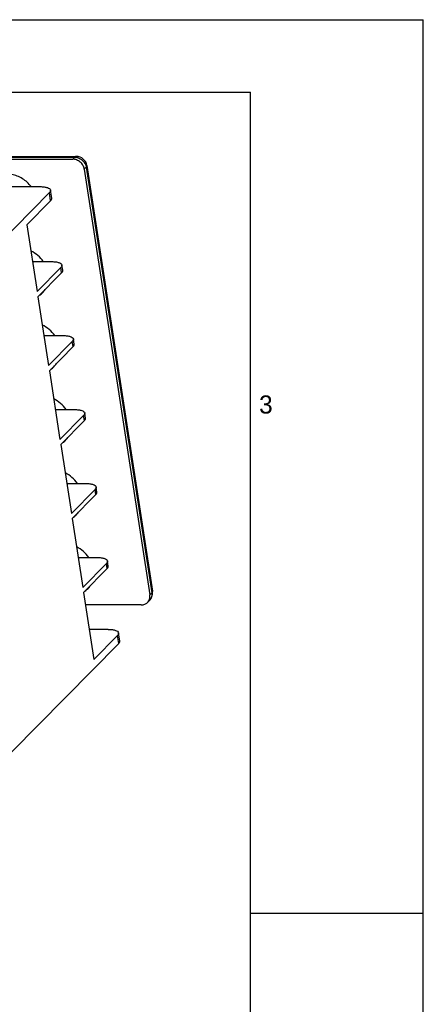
# Model space of a CAD drawing. Header units: millimetres. Extents: x 0 to 594, y 0 to 420.
# Tile 44 of 44: x 538 to 594, y 284 to 420. Entities that reach past the tile are written whole.
import ezdxf

# ---------------------------------------------------------------- set-up
doc = ezdxf.new("R2010")
doc.units = ezdxf.units.MM
doc.header["$LTSCALE"] = 32.67
doc.layers.get('0').update_dxf_attribs({"linetype": 'CONTINUOUS'})
doc.layers.add('ASSI', color=7, linetype='CONTINUOUS')
doc.styles.add('TEXTSTYLE_2', font='trium.ttf')

msp = doc.modelspace()

# ---------------------------------------------------------------- linework, layer by layer
at = {"color": 2, "linetype": 'CONTINUOUS'}
for p, q in [((0, 420), (594, 420)), ((594, 0), (594, 420)), ((570.21398, 297), (594, 297))]:
    msp.add_line(p, q, dxfattribs=at)
at = {"color": 7, "linetype": 'CONTINUOUS'}
for p, q in [((20, 410), (570.21398, 410)), ((570.21398, 10), (570.21398, 410)), ((488.16703, 401.18065), (546.19388, 401.18065)), ((531.73355, 400.79996), (545.70755, 400.79996)), ((547.30385, 399.40497), (556.32172, 340.81538)), ((547.67642, 399.90883), (556.69429, 341.31925)), ((542.49175, 396.18643), (527.73962, 381.21354)), ((528.38541, 397.01347), (541.23421, 397.01347)), ((542.81494, 395.41272), (542.64317, 396.52871)), ((539.40411, 391.76225), (542.66352, 395.07044)), ((539.40411, 391.76225), (540.8212, 382.55532)), ((540.18472, 386.69055), (542.82307, 386.69055)), ((544.08061, 385.8635), (540.8212, 382.55532)), ((544.18797, 385.166), (540.92856, 381.85782)), ((544.33939, 385.50828), (544.23204, 386.20578)), ((540.92856, 381.85782), (542.38859, 372.37189)), ((541.75212, 376.50712), (544.39047, 376.50712)), ((545.648, 375.68007), (542.38859, 372.37189)), ((545.90678, 375.32486), (545.79943, 376.02235)), ((545.75536, 374.98258), (542.49595, 371.67439)), ((542.49595, 371.67439), (543.95599, 362.18846)), ((543.31951, 366.32369), (545.95786, 366.32369)), ((547.21539, 365.49664), (543.95599, 362.18846)), ((547.32275, 364.79915), (544.06334, 361.49096)), ((547.47418, 365.14143), (547.36682, 365.83892)), ((544.06334, 361.49096), (545.52338, 352.00503)), ((544.8869, 356.14026), (547.52525, 356.14026)), ((548.78279, 355.31321), (545.52338, 352.00503)), ((549.04157, 354.958), (548.93421, 355.65549)), ((548.89014, 354.61572), (545.63073, 351.30753)), ((545.63073, 351.30753), (547.09077, 341.8216)), ((546.45429, 345.95683), (549.09264, 345.95683)), ((550.35018, 345.12979), (547.09077, 341.8216)), ((550.45753, 344.43229), (547.19813, 341.12411)), ((550.60896, 344.77457), (550.5016, 345.47207)), ((547.19813, 341.12411), (548.61522, 331.91717)), ((555.15484, 339.42039), (547.46036, 339.42039)), ((556.28026, 340.0383), (556.00864, 339.76262)), ((550.61709, 336.0524), (547.97874, 336.0524)), ((548.61522, 331.91717), (551.87463, 335.22535)), ((552.19782, 334.45164), (552.02605, 335.56764)), ((552.0464, 334.10936), (537.3482, 319.19121))]:
    msp.add_line(p, q, dxfattribs=at)
at = {"color": 9, "linetype": 'CONTINUOUS'}
for p, q in [((531.16375, 401.07564), (545.97917, 401.07564)), ((545.97917, 401.07564), (545.70755, 400.79996)), ((547.57547, 399.68065), (547.30385, 399.40497)), ((547.57547, 399.68065), (556.59334, 341.09106)), ((547.6764, 399.90895), (547.67643, 399.90873)), ((542.66352, 395.07044), (542.49175, 396.18643)), ((544.18797, 385.166), (544.08061, 385.8635)), ((545.75536, 374.98258), (545.648, 375.68007)), ((547.32275, 364.79915), (547.21539, 365.49664)), ((548.89014, 354.61572), (548.78279, 355.31321)), ((550.45753, 344.43229), (550.35018, 345.12979)), ((556.59334, 341.09106), (556.32172, 340.81538)), ((552.0464, 334.10936), (551.87463, 335.22535))]:
    msp.add_line(p, q, dxfattribs=at)
at = {"color": 7, "linetype": 'CONTINUOUS'}
for centre, radius, start, end in [((546.19395, 399.68074), 1.49989, 8.7514602, 90.0069418), ((555.21185, 341.09097), 1.49987, 315.425244, 5.620729), ((555.20237, 341.0898), 1.50942, 5.6298483, 8.782483)]:
    msp.add_arc(centre, radius, start, end, dxfattribs=at)
for points, knots in [([(547.30385, 399.40497), (547.27516, 399.59137), (547.14223, 399.96113), (546.83117, 400.33992), (546.51665, 400.57121), (546.17676, 400.74167), (545.89266, 400.79996), (545.70755, 400.79996)], [0, 0, 0, 0, 0.247388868, 0.502729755, 0.630826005, 0.757181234, 1, 1, 1, 1]), ([(541.23421, 397.01347), (541.32984, 397.01347), (541.51436, 397.0083), (541.77709, 396.98446), (542.01552, 396.94333), (542.3263, 396.86142), (542.61531, 396.70884), (542.64313, 396.52889)], [0, 0, 0, 0, 0.184978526, 0.356474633, 0.511359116, 0.647781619, 1, 1, 1, 1]), ([(542.64313, 396.52889), (542.64732, 396.50183), (542.64678, 396.44372), (542.61901, 396.35637), (542.56629, 396.26854), (542.51878, 396.21386), (542.49175, 396.18643)], [0, 0, 0, 0, 0.212006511, 0.441550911, 0.701767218, 1, 1, 1, 1]), ([(542.66352, 395.07044), (542.69055, 395.09787), (542.73806, 395.15255), (542.79078, 395.24038), (542.81855, 395.32772), (542.81909, 395.38584), (542.8149, 395.4129)], [0, 0, 0, 0, 0.298232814, 0.558449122, 0.787993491, 1, 1, 1, 1]), ([(542.82307, 386.69055), (542.9187, 386.69055), (543.10322, 386.68537), (543.36596, 386.66154), (543.60438, 386.62041), (543.91516, 386.53849), (544.20417, 386.38591), (544.232, 386.20596)], [0, 0, 0, 0, 0.184978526, 0.356474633, 0.511359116, 0.647781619, 1, 1, 1, 1]), ([(544.232, 386.20596), (544.23618, 386.17891), (544.23564, 386.12079), (544.20787, 386.03345), (544.15515, 385.94562), (544.10764, 385.89094), (544.08061, 385.8635)], [0, 0, 0, 0, 0.212006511, 0.441550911, 0.701767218, 1, 1, 1, 1]), ([(544.18797, 385.166), (544.215, 385.19344), (544.26251, 385.24812), (544.31523, 385.33595), (544.343, 385.42329), (544.34354, 385.48141), (544.33935, 385.50847)], [0, 0, 0, 0, 0.298232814, 0.558449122, 0.787993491, 1, 1, 1, 1]), ([(544.39047, 376.50712), (544.48609, 376.50712), (544.67061, 376.50194), (544.93335, 376.47811), (545.17178, 376.43698), (545.48255, 376.35506), (545.77156, 376.20248), (545.79939, 376.02253)], [0, 0, 0, 0, 0.184978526, 0.356474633, 0.511359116, 0.647781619, 1, 1, 1, 1]), ([(545.79939, 376.02253), (545.80357, 375.99548), (545.80303, 375.93736), (545.77526, 375.85002), (545.72254, 375.76219), (545.67503, 375.70751), (545.648, 375.68007)], [0, 0, 0, 0, 0.212006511, 0.441550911, 0.701767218, 1, 1, 1, 1]), ([(545.75536, 374.98258), (545.78239, 375.01001), (545.8299, 375.06469), (545.88262, 375.15252), (545.91039, 375.23986), (545.91093, 375.29798), (545.90675, 375.32504)], [0, 0, 0, 0, 0.298232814, 0.558449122, 0.787993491, 1, 1, 1, 1]), ([(545.95786, 366.32369), (546.05349, 366.32369), (546.23801, 366.31851), (546.50074, 366.29468), (546.73917, 366.25355), (547.04995, 366.17163), (547.33896, 366.01905), (547.36678, 365.83911)], [0, 0, 0, 0, 0.184978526, 0.356474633, 0.511359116, 0.647781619, 1, 1, 1, 1]), ([(547.36678, 365.83911), (547.37097, 365.81205), (547.37042, 365.75393), (547.34266, 365.66659), (547.28994, 365.57876), (547.24243, 365.52408), (547.21539, 365.49664)], [0, 0, 0, 0, 0.212006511, 0.441550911, 0.701767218, 1, 1, 1, 1]), ([(547.32275, 364.79915), (547.34978, 364.82658), (547.39729, 364.88126), (547.45001, 364.96909), (547.47778, 365.05644), (547.47832, 365.11455), (547.47414, 365.14161)], [0, 0, 0, 0, 0.298232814, 0.558449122, 0.787993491, 1, 1, 1, 1]), ([(547.52525, 356.14026), (547.62088, 356.14026), (547.8054, 356.13509), (548.06813, 356.11125), (548.30656, 356.07012), (548.61734, 355.9882), (548.90635, 355.83562), (548.93417, 355.65568)], [0, 0, 0, 0, 0.184978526, 0.356474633, 0.511359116, 0.647781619, 1, 1, 1, 1]), ([(548.93417, 355.65568), (548.93836, 355.62862), (548.93782, 355.5705), (548.91005, 355.48316), (548.85733, 355.39533), (548.80982, 355.34065), (548.78279, 355.31321)], [0, 0, 0, 0, 0.212006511, 0.441550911, 0.701767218, 1, 1, 1, 1]), ([(548.89014, 354.61572), (548.91717, 354.64315), (548.96468, 354.69783), (549.0174, 354.78566), (549.04517, 354.87301), (549.04571, 354.93112), (549.04153, 354.95818)], [0, 0, 0, 0, 0.298232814, 0.558449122, 0.787993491, 1, 1, 1, 1]), ([(549.09264, 345.95683), (549.18827, 345.95683), (549.37279, 345.95166), (549.63552, 345.92782), (549.87395, 345.88669), (550.18473, 345.80478), (550.47374, 345.65219), (550.50157, 345.47225)], [0, 0, 0, 0, 0.184978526, 0.356474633, 0.511359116, 0.647781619, 1, 1, 1, 1]), ([(550.50157, 345.47225), (550.50575, 345.44519), (550.50521, 345.38707), (550.47744, 345.29973), (550.42472, 345.2119), (550.37721, 345.15722), (550.35018, 345.12979)], [0, 0, 0, 0, 0.212006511, 0.441550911, 0.701767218, 1, 1, 1, 1]), ([(550.45753, 344.43229), (550.48457, 344.45973), (550.53208, 344.51441), (550.5848, 344.60224), (550.61256, 344.68958), (550.61311, 344.7477), (550.60892, 344.77475)], [0, 0, 0, 0, 0.298232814, 0.558449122, 0.787993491, 1, 1, 1, 1]), ([(556.00888, 339.76288), (556.07313, 339.82811), (556.18644, 339.97673), (556.33683, 340.32621), (556.3511, 340.6245), (556.32172, 340.81538)], [0, 0, 0, 0, 0.242422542, 0.488618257, 1, 1, 1, 1]), ([(555.15484, 339.42039), (555.31442, 339.42039), (555.63116, 339.47598), (555.90126, 339.65363), (556.00888, 339.76288)], [0, 0, 0, 0, 0.509949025, 1, 1, 1, 1]), ([(550.61709, 336.0524), (550.71272, 336.0524), (550.89724, 336.04723), (551.15997, 336.02339), (551.3984, 335.98226), (551.70918, 335.90035), (551.99819, 335.74776), (552.02602, 335.56782)], [0, 0, 0, 0, 0.184978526, 0.356474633, 0.511359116, 0.647781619, 1, 1, 1, 1]), ([(552.02602, 335.56782), (552.0302, 335.54076), (552.02966, 335.48264), (552.00189, 335.3953), (551.94917, 335.30747), (551.90166, 335.25279), (551.87463, 335.22535)], [0, 0, 0, 0, 0.212006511, 0.441550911, 0.701767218, 1, 1, 1, 1]), ([(552.0464, 334.10936), (552.07343, 334.1368), (552.12094, 334.19148), (552.17366, 334.27931), (552.20143, 334.36665), (552.20197, 334.42477), (552.19779, 334.45183)], [0, 0, 0, 0, 0.298232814, 0.558449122, 0.787993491, 1, 1, 1, 1])]:
    msp.add_open_spline(points, degree=3, knots=knots, dxfattribs=at)
at = {"color": 9, "linetype": 'CONTINUOUS'}
for points, knots in [([(546.19373, 401.18065), (546.15625, 401.18063), (546.0745, 401.1588), (546.00988, 401.10682), (545.97917, 401.07564)], [0, 0, 0, 0, 0.461296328, 1, 1, 1, 1]), ([(545.97917, 401.07564), (546.16428, 401.07564), (546.44837, 401.01735), (546.78827, 400.8469), (547.10279, 400.61561), (547.41385, 400.23681), (547.54678, 399.86705), (547.57547, 399.68065)], [0, 0, 0, 0, 0.242818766, 0.369173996, 0.497270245, 0.752611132, 1, 1, 1, 1]), ([(547.67643, 399.90873), (547.68213, 399.87158), (547.66412, 399.78247), (547.60905, 399.71473), (547.57547, 399.68065)], [0, 0, 0, 0, 0.43997303, 1, 1, 1, 1]), ([(556.59334, 341.09106), (556.62273, 340.90012), (556.60843, 340.60173), (556.45793, 340.25217), (556.34454, 340.10354), (556.28025, 340.03831)], [0, 0, 0, 0, 0.511381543, 0.757576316, 1, 1, 1, 1]), ([(556.69431, 341.31914), (556.7, 341.28199), (556.682, 341.19288), (556.62692, 341.12514), (556.59334, 341.09106)], [0, 0, 0, 0, 0.439973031, 1, 1, 1, 1])]:
    msp.add_open_spline(points, degree=3, knots=knots, dxfattribs=at)
at = {"layer": 'ASSI', "color": 7, "linetype": 'CONTINUOUS'}
for centre, radius, start, end in [((539.57645, 384.34916), 2.76939, 303.931106, 315.3898245), ((539.57383, 384.34851), 2.77079, 315.4374888, 327.0407526), ((541.14384, 374.16573), 2.76939, 303.931106, 315.3898245), ((541.14122, 374.16508), 2.77079, 315.4374888, 327.0407526), ((542.71123, 363.9823), 2.76939, 303.931106, 315.3898245), ((542.70862, 363.98165), 2.77079, 315.4374888, 327.0407526), ((544.27863, 353.79887), 2.76939, 303.931106, 315.3898245), ((544.27601, 353.79822), 2.77079, 315.4374888, 327.0407526), ((545.84602, 343.61545), 2.76939, 303.931106, 315.3898245), ((545.8434, 343.61479), 2.77079, 315.4374888, 327.0407526)]:
    msp.add_arc(centre, radius, start, end, dxfattribs=at)
for points, knots in [([(539.99518, 397.01443), (539.83217, 397.23228), (539.46463, 397.63771), (538.81452, 398.12997), (538.09307, 398.48642), (537.33354, 398.68973), (536.57086, 398.72956), (535.84064, 398.60241), (535.17864, 398.31303), (534.80291, 398.01874), (534.63887, 397.85229)], [0, 0, 0, 0, 0.133378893, 0.266422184, 0.397526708, 0.525385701, 0.649228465, 0.768999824, 0.885440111, 1, 1, 1, 1]), ([(541.66257, 386.69168), (541.4486, 387.00266), (540.93856, 387.56878), (540.30026, 387.98559), (539.96152, 388.1465)], [0, 0, 0, 0, 0.501644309, 1, 1, 1, 1]), ([(543.22997, 376.50825), (543.01599, 376.81923), (542.50595, 377.38535), (541.86765, 377.80216), (541.52892, 377.96307)], [0, 0, 0, 0, 0.501644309, 1, 1, 1, 1]), ([(544.79736, 366.32482), (544.58338, 366.6358), (544.07334, 367.20192), (543.43504, 367.61873), (543.09631, 367.77964)], [0, 0, 0, 0, 0.501644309, 1, 1, 1, 1]), ([(546.36475, 356.14139), (546.15077, 356.45237), (545.64074, 357.0185), (545.00244, 357.4353), (544.6637, 357.59621)], [0, 0, 0, 0, 0.501644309, 1, 1, 1, 1]), ([(547.93214, 345.95797), (547.71817, 346.26895), (547.20813, 346.83507), (546.56983, 347.25188), (546.23109, 347.41278)], [0, 0, 0, 0, 0.501644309, 1, 1, 1, 1])]:
    msp.add_open_spline(points, degree=3, knots=knots, dxfattribs=at)

# ---------------------------------------------------------------- texts
at = {"color": 2, "linetype": 'CONTINUOUS', "insert": (572.31806, 368.26907), "char_height": 2.5, "width": 1.9166667, "attachment_point": 2, "line_spacing_factor": 0.9, "style": 'TEXTSTYLE_2'}
msp.add_mtext('3', dxfattribs=at)

doc.saveas('drawing.dxf')
